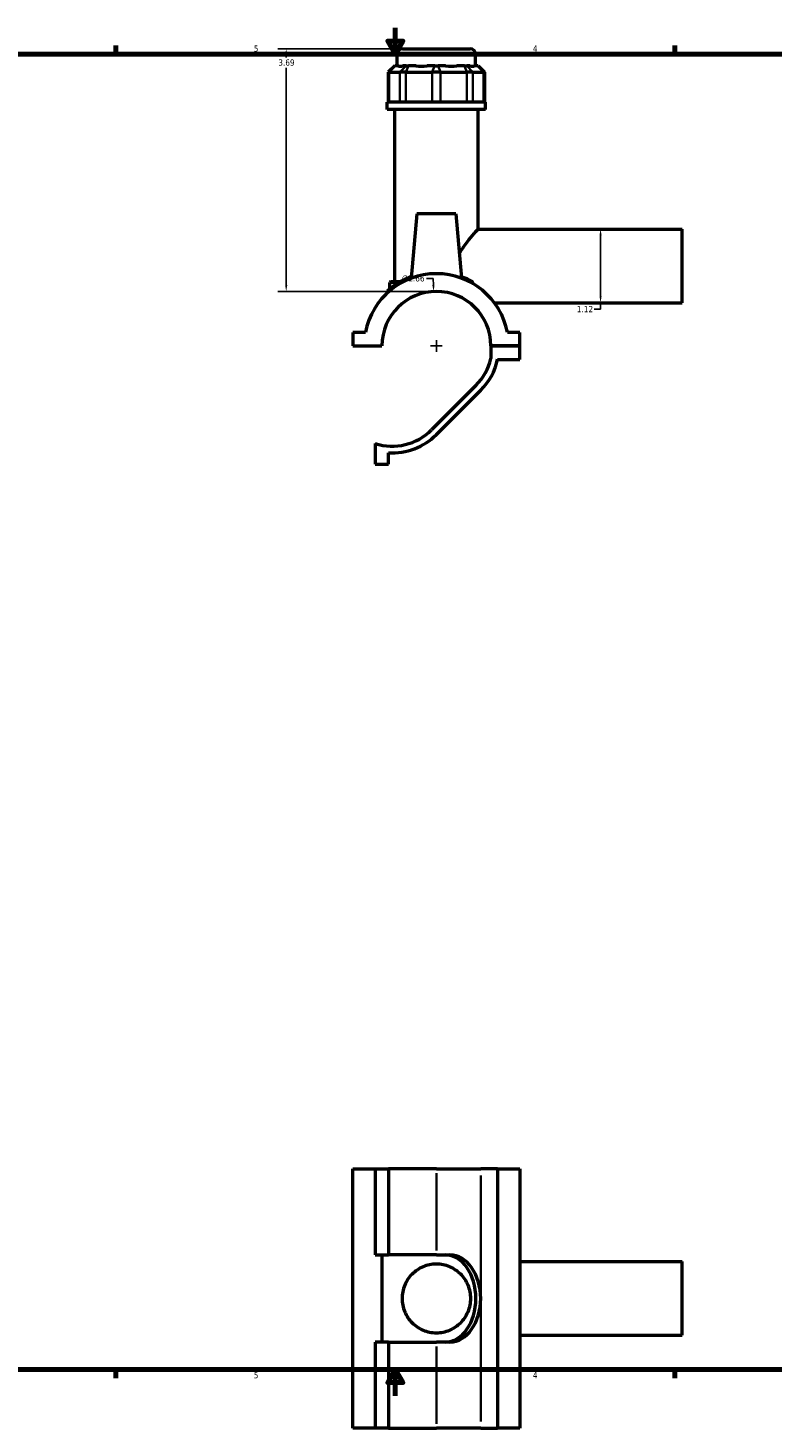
# Model space of a CAD drawing. Header units: inches. Extents: x 0.1 to 45.4, y 0.1 to 44.6.
# Tile 2 of 6: x 11.4 to 22.7, y 0.1 to 21.4. Entities that reach past the tile are written whole.
import ezdxf

# ---------------------------------------------------------------- set-up
doc = ezdxf.new("R2010")
doc.units = ezdxf.units.IN
doc.header["$MEASUREMENT"] = 0
for name, color, linetype, lineweight in [('Border (ANSI)', 7, 'Continuous', 70), ('Dimension (ANSI)', 7, 'Continuous', 25), ('Visible (ANSI)', 7, 'Continuous', 50), ('Visible Narrow (ANSI)', 7, 'Continuous', 35)]:
    doc.layers.add(name, color=color, linetype=linetype, lineweight=lineweight)
doc.styles.add('Note Text (ANSI)', font='tahoma.ttf')
doc.dimstyles.new('Default (ANSI)', dxfattribs={"dimtxt": 0.094488, "dimasz": 0.098425, "dimexe": 0.125, "dimexo": 0.0625, "dimgap": 0.031496, "dimtad": 0, "dimtih": 1, "dimtoh": 1, "dimrnd": 1e-08, "dimzin": 4, "dimdsep": 46, "dimtxsty": 'Note Text (ANSI)', "dimcen": 0.09, "dimdle": 0.393701, "dimclrd": 256, "dimclre": 256, "dimclrt": 5, "dimadec": 0, "dimazin": 1, "dimtfac": 1, "dimtofl": 0, "dimtmove": 0, "dimatfit": 3, "dimfxl": 1, "dimtolj": 1, "dimtzin": 4, "dimlwd": -1, "dimlwe": -1, "dimarcsym": 0})

# ---------------------------------------------------------------- blocks, each defined once
blk = doc.blocks.new('Borders Default Border')
at = {"layer": 'Border (ANSI)'}
for p, q in [((12.75, 21), (12.75, 21.134)), ((21.25, 21), (21.25, 21.134)), ((12.75, 1), (12.75, 0.866)), ((21.25, 1), (21.25, 0.866))]:
    blk.add_line(p, q, dxfattribs=at)
at = {"layer": 'Border (ANSI)', "flags": 128}
for points in [[(17, 21.4), (17, 21), (16.885, 21.2), (17.115, 21.2), (17, 21)], [(0.5, 1), (0.5, 21), (33.5, 21), (33.5, 1), (0.5, 1)], [(17, 0.6), (17, 1), (16.885, 0.8), (17.115, 0.8), (17, 1)]]:
    blk.add_lwpolyline(points, dxfattribs=at)
at = {"layer": 'Border (ANSI)', "color": 5, "true_color": 0x0000ff, "char_height": 0.0945, "attachment_point": 7, "style": 'Note Text (ANSI)'}
for s, insert in [('5', (14.847, 21.038)), ('4', (19.092, 21.04)), ('5', (14.847, 0.864)), ('4', (19.092, 0.866))]:
    blk.add_mtext(s, dxfattribs=dict(at, insert=insert))
blk = doc.blocks.new('*D6')
at = {"layer": 'Defpoints', "color": 0, "transparency": 16777216}
for p in [(17.584, 17.392), (17.665, 15.737)]:
    blk.add_point(p, dxfattribs=at)
at = {"layer": 'Dimension (ANSI)', "transparency": 16777216}
for p, q in [((17.476, 17.589), (17.575, 17.589)), ((17.575, 17.589), (17.58, 17.491)), ((17.625, 16.475), (17.625, 16.655)), ((17.535, 16.565), (17.715, 16.565))]:
    blk.add_line(p, q, dxfattribs=at)
blk.add_solid([(17.596, 17.492), (17.563, 17.49), (17.584, 17.392)], dxfattribs=at)
at = {"layer": 'Dimension (ANSI)', "color": 5, "transparency": 16777216, "insert": (17.1, 17.64), "char_height": 0.0945, "attachment_point": 1, "style": 'Note Text (ANSI)'}
blk.add_mtext('\\A1;∅1.66', dxfattribs=at)
blk = doc.blocks.new('*D7')
at = {"layer": 'Defpoints', "color": 0, "transparency": 16777216}
for p in [(19.876, 18.343), (19.98, 17.223), (20.122, 17.223)]:
    blk.add_point(p, dxfattribs=at)
at = {"layer": 'Dimension (ANSI)', "transparency": 16777216}
for p, q in [((20.122, 18.245), (20.122, 17.322)), ((20.122, 17.125), (20.023, 17.125)), ((20.122, 17.223), (20.122, 17.125))]:
    blk.add_line(p, q, dxfattribs=at)
for points in [[(20.105, 18.245), (20.138, 18.245), (20.122, 18.343)], [(20.105, 17.322), (20.138, 17.322), (20.122, 17.223)]]:
    blk.add_solid(points, dxfattribs=at)
at = {"layer": 'Dimension (ANSI)', "color": 5, "transparency": 16777216, "insert": (19.76, 17.173), "char_height": 0.0945, "attachment_point": 1, "style": 'Note Text (ANSI)'}
blk.add_mtext('\\A1;1.12', dxfattribs=at)
blk = doc.blocks.new('*D8')
at = {"layer": 'Defpoints', "color": 0, "transparency": 16777216}
for p in [(15.341, 21.083), (17.111, 21.083), (17.625, 17.393)]:
    blk.add_point(p, dxfattribs=at)
at = {"layer": 'Dimension (ANSI)', "transparency": 16777216}
for p, q in [((17.049, 21.083), (15.216, 21.083)), ((15.341, 20.985), (15.341, 20.953)), ((15.341, 17.492), (15.341, 20.792)), ((17.562, 17.393), (15.216, 17.393))]:
    blk.add_line(p, q, dxfattribs=at)
for points in [[(15.325, 20.985), (15.358, 20.985), (15.341, 21.083)], [(15.325, 17.492), (15.358, 17.492), (15.341, 17.393)]]:
    blk.add_solid(points, dxfattribs=at)
at = {"layer": 'Dimension (ANSI)', "color": 5, "transparency": 16777216, "insert": (15.221, 20.922), "char_height": 0.0945, "attachment_point": 1, "style": 'Note Text (ANSI)'}
blk.add_mtext('\\A1;3.69', dxfattribs=at)

msp = doc.modelspace()

# ---------------------------------------------------------------- linework, layer by layer
at = {"layer": 'Visible (ANSI)'}
for p, q in [((17.111, 21.083), (18.139, 21.083)), ((17.028, 20.825), (17.028, 21.001)), ((18.222, 20.825), (18.222, 21.001)), ((16.992, 20.825), (16.893, 20.726)), ((16.905, 20.726), (16.893, 20.726)), ((16.893, 20.726), (16.893, 20.272)), ((16.905, 20.726), (17.071, 20.726)), ((16.992, 20.825), (16.997, 20.825)), ((17.045, 20.825), (16.997, 20.825)), ((17.161, 20.726), (17.071, 20.726)), ((17.163, 20.825), (17.115, 20.825)), ((17.161, 20.726), (17.561, 20.726)), ((17.163, 20.825), (17.199, 20.825)), ((17.315, 20.825), (17.199, 20.825)), ((17.6, 20.825), (17.484, 20.825)), ((17.688, 20.726), (17.561, 20.726)), ((17.6, 20.825), (17.65, 20.825)), ((17.766, 20.825), (17.65, 20.825)), ((17.688, 20.726), (18.089, 20.726)), ((18.051, 20.825), (17.935, 20.825)), ((18.051, 20.825), (18.087, 20.825)), ((18.135, 20.825), (18.087, 20.825)), ((18.179, 20.726), (18.089, 20.726)), ((18.179, 20.726), (18.344, 20.726)), ((18.253, 20.825), (18.205, 20.825)), ((18.253, 20.825), (18.258, 20.825)), ((18.258, 20.825), (18.357, 20.726)), ((18.357, 20.726), (18.344, 20.726)), ((18.357, 20.726), (18.357, 20.272)), ((18.371, 20.272), (16.879, 20.272)), ((16.879, 20.161), (16.879, 20.272)), ((18.371, 20.161), (18.371, 20.272)), ((18.371, 20.161), (16.879, 20.161)), ((16.991, 17.546), (16.991, 20.161)), ((18.259, 18.343), (18.259, 20.161)), ((17.33, 18.575), (17.244, 17.595)), ((17.92, 18.575), (17.33, 18.575)), ((17.92, 18.575), (18.006, 17.595)), ((18.259, 18.343), (21.365, 18.343)), ((21.365, 17.223), (21.365, 18.343)), ((16.933, 17.546), (16.916, 17.53)), ((16.916, 17.433), (16.916, 17.53)), ((17.056, 17.53), (16.916, 17.53)), ((16.933, 17.546), (17.085, 17.546)), ((16.879, 17.393), (16.879, 17.372)), ((18.504, 17.223), (21.365, 17.223)), ((16.355, 16.772), (16.355, 16.567)), ((16.546, 16.772), (16.355, 16.772)), ((18.895, 16.772), (18.704, 16.772)), ((18.895, 16.567), (18.895, 16.772)), ((16.355, 16.567), (16.796, 16.567)), ((18.454, 16.567), (18.895, 16.567)), ((18.895, 16.567), (18.454, 16.567)), ((18.454, 16.567), (18.454, 16.373)), ((18.895, 16.361), (18.895, 16.567)), ((18.556, 16.361), (18.895, 16.361)), ((18.226, 15.963), (17.552, 15.289)), ((17.625, 15.217), (18.299, 15.891)), ((16.694, 15.08), (16.694, 14.768)), ((16.899, 14.768), (16.899, 14.939)), ((16.694, 14.768), (16.899, 14.768)), ((16.355, 0.11), (16.355, 4.05)), ((16.355, 4.05), (16.694, 4.05)), ((16.694, 4.05), (16.694, 2.743)), ((16.694, 4.05), (16.899, 4.05)), ((16.899, 4.05), (16.899, 2.743)), ((17.625, 4.05), (16.899, 4.05)), ((17.625, 4.05), (18.299, 4.05)), ((18.556, 4.05), (18.299, 4.05)), ((18.556, 4.05), (18.556, 0.11)), ((18.556, 4.05), (18.895, 4.05)), ((18.895, 4.05), (18.895, 0.11)), ((16.694, 2.743), (16.899, 2.743)), ((16.796, 2.743), (16.796, 1.417)), ((17.625, 2.743), (16.899, 2.743)), ((17.625, 2.743), (17.83, 2.743)), ((18.895, 2.64), (21.365, 2.64)), ((21.365, 1.52), (21.365, 2.64)), ((18.895, 1.52), (21.365, 1.52)), ((16.899, 1.417), (16.694, 1.417)), ((16.694, 1.417), (16.694, 0.11)), ((16.899, 1.417), (17.625, 1.417)), ((16.899, 1.417), (16.899, 0.11)), ((17.83, 1.417), (17.625, 1.417)), ((16.694, 0.11), (16.355, 0.11)), ((16.899, 0.11), (16.694, 0.11)), ((16.899, 0.11), (17.625, 0.11)), ((18.299, 0.11), (17.625, 0.11)), ((18.299, 0.11), (18.556, 0.11)), ((18.895, 0.11), (18.556, 0.11))]:
    msp.add_line(p, q, dxfattribs=at)
for centre, radius, start, end in [((17.111, 21.001), 0.0829, 90, 180), ((18.139, 21.001), 0.0829, 0, 90), ((17.625, 16.565), 1.099, 10.8674, 169.1326), ((17.625, 16.565), 0.829, 0.1361, 179.8639), ((16.896, 17.393), 0.0166, 131.3503, 180), ((17.625, 16.565), 0.851, 315, 346.9633), ((17.625, 16.565), 0.953, 315, 347.6862), ((16.951, 15.891), 0.851, 252.4004, 315), ((16.951, 15.891), 0.953, 266.8726, 315)]:
    msp.add_arc(centre, radius, start, end, dxfattribs=at)
for centre, major_axis, ratio, start_param, end_param in [((17.625, 21.415), (-0.585, -0.585), 0.198912, 0.042463, 0.350237), ((17.625, 21.415), (0.496, 0.496), 0.668179, 3.576754, 3.884528), ((17.625, 21.415), (0.496, -0.496), 0.668179, 5.54025, 5.848024), ((17.625, 21.415), (0.585, -0.585), 0.198912, 5.932949, 6.240723), ((17.758, 2.08), (0, 0.663), 0.707107, 4.712389, 6.283185), ((17.83, 2.08), (0, 0.663), 0.707107, 4.712389, 6.283185), ((17.758, 2.08), (0, -0.663), 0.707107, 0, 1.570796), ((17.83, 2.08), (0, -0.663), 0.707107, 0, 1.570796)]:
    msp.add_ellipse(centre, major_axis=major_axis, ratio=ratio, start_param=start_param, end_param=end_param, dxfattribs=at)
for points, knots in [([(17.973, 17.966), (17.98, 17.978), (17.987, 17.991), (18.014, 18.036), (18.036, 18.068), (18.079, 18.127), (18.1, 18.155), (18.157, 18.226), (18.194, 18.268), (18.232, 18.313), (18.242, 18.324), (18.255, 18.34), (18.259, 18.343), (18.259, 18.343)], [-4.240895, -4.240895, -4.240895, -4.240895, -4.128887, -4.128887, -3.823133, -3.823133, -3.517379, -3.517379, -2.943788, -2.943788, -2.656993, -2.656993, -2.370197, -2.370197, -2.370197, -2.370197]), ([(17.246, 17.619), (17.209, 17.606), (17.173, 17.591), (17.068, 17.54), (17.008, 17.502), (16.941, 17.452), (16.922, 17.437), (16.894, 17.414), (16.886, 17.407), (16.885, 17.406), (16.885, 17.406), (16.885, 17.406)], [9.918454, 9.918454, 9.918454, 9.918454, 10.256562, 10.256562, 11.01676, 11.01676, 11.425852, 11.425852, 11.85769, 11.85769, 11.891236, 11.891236, 11.891236, 11.891236]), ([(18.154, 17.552), (18.142, 17.559), (18.131, 17.565), (18.083, 17.588), (18.045, 17.604), (18.004, 17.619)], [7.4171705, 7.4171705, 7.4171705, 7.4171705, 7.5458123, 7.5458123, 7.9183869, 7.9183869, 7.9183869, 7.9183869]), ([(18.181, 17.525), (18.179, 17.529), (18.177, 17.533), (18.17, 17.54), (18.167, 17.544), (18.16, 17.549), (18.157, 17.551), (18.154, 17.552)], [-0.1075875, -0.1075875, -0.1075875, -0.1075875, -0.067442, -0.067442, -0.0266557, -0.0266557, 0, 0, 0, 0]), ([(17.103, 2.08), (17.103, 2.114), (17.106, 2.149), (17.12, 2.217), (17.13, 2.251), (17.171, 2.347), (17.21, 2.404), (17.301, 2.495), (17.358, 2.535), (17.454, 2.575), (17.488, 2.585), (17.556, 2.599), (17.591, 2.602), (17.659, 2.602), (17.693, 2.599), (17.762, 2.585), (17.795, 2.575), (17.892, 2.535), (17.949, 2.495), (18.04, 2.404), (18.079, 2.347), (18.12, 2.251), (18.13, 2.217), (18.144, 2.149), (18.147, 2.114), (18.147, 2.046), (18.144, 2.011), (18.13, 1.943), (18.12, 1.91), (18.079, 1.814), (18.04, 1.757), (17.949, 1.666), (17.892, 1.626), (17.795, 1.586), (17.762, 1.575), (17.693, 1.562), (17.659, 1.558), (17.591, 1.558), (17.556, 1.562), (17.488, 1.575), (17.454, 1.586), (17.358, 1.626), (17.301, 1.666), (17.21, 1.757), (17.171, 1.814), (17.13, 1.91), (17.12, 1.943), (17.106, 2.011), (17.103, 2.046), (17.103, 2.08)], [0, 0, 0, 0, 0.259789, 0.259789, 0.519579, 0.519579, 1.039158, 1.039158, 1.554462, 1.554462, 1.812115, 1.812115, 2.069767, 2.069767, 2.327419, 2.327419, 2.585072, 2.585072, 3.100377, 3.100377, 3.619955, 3.619955, 3.879745, 3.879745, 4.139534, 4.139534, 4.399324, 4.399324, 4.659113, 4.659113, 5.178692, 5.178692, 5.693997, 5.693997, 5.951649, 5.951649, 6.209301, 6.209301, 6.466954, 6.466954, 6.724606, 6.724606, 7.239911, 7.239911, 7.759489, 7.759489, 8.019279, 8.019279, 8.279068, 8.279068, 8.279068, 8.279068])]:
    msp.add_open_spline(points, degree=3, knots=knots, dxfattribs=at)
msp.add_open_spline([(18.19, 17.507), (18.187, 17.513), (18.184, 17.519), (18.181, 17.525)], degree=3, dxfattribs=at)
at = {"layer": 'Visible Narrow (ANSI)'}
for p, q in [((18.214, 21.001), (17.036, 21.001)), ((16.905, 20.294), (16.905, 20.703)), ((16.993, 20.82), (16.91, 20.731)), ((17.071, 20.703), (17.071, 20.294)), ((17.158, 20.82), (17.076, 20.731)), ((17.161, 20.294), (17.161, 20.703)), ((17.197, 20.82), (17.163, 20.731)), ((17.561, 20.703), (17.561, 20.294)), ((17.598, 20.82), (17.563, 20.731)), ((17.652, 20.82), (17.686, 20.731)), ((17.688, 20.294), (17.688, 20.703)), ((18.053, 20.82), (18.087, 20.731)), ((18.089, 20.703), (18.089, 20.294)), ((18.091, 20.82), (18.174, 20.731)), ((18.179, 20.294), (18.179, 20.703)), ((18.257, 20.82), (18.34, 20.731)), ((18.344, 20.703), (18.344, 20.294)), ((17.625, 3.985), (17.625, 2.809)), ((18.299, 3.952), (18.299, 2.179)), ((18.299, 1.982), (18.299, 0.209)), ((17.625, 1.352), (17.625, 0.176))]:
    msp.add_line(p, q, dxfattribs=at)
for points, knots in [([(16.879, 17.393), (16.879, 17.393), (16.879, 17.393), (16.88, 17.394), (16.888, 17.401), (16.916, 17.424), (16.935, 17.439), (17.004, 17.488), (17.064, 17.526), (17.171, 17.576), (17.206, 17.591), (17.245, 17.604)], [-11.891236, -11.891236, -11.891236, -11.891236, -11.85769, -11.85769, -11.425852, -11.425852, -11.01676, -11.01676, -10.256562, -10.256562, -9.913792, -9.913792, -9.913792, -9.913792]), ([(18.005, 17.604), (18.047, 17.589), (18.086, 17.573), (18.143, 17.546), (18.163, 17.536), (18.181, 17.525)], [-7.9230486, -7.9230486, -7.9230486, -7.9230486, -7.5458123, -7.5458123, -7.3283945, -7.3283945, -7.3283945, -7.3283945])]:
    msp.add_open_spline(points, degree=3, knots=knots, dxfattribs=at)

# ---------------------------------------------------------------- block references
msp.add_blockref('Borders Default Border', (0, 0))

# ---------------------------------------------------------------- dimensions: what is measured, and where the dimension line sits
at = {"layer": 'Dimension (ANSI)'}
for base, p1, p2, angle, override, picture, middle in [((15.341, 21.083), (17.625, 17.393), (17.111, 21.083), 90, {"dimgap": 0.031496, "dimdec": 2, "dimtol": 0, "dimlim": 0, "dimtp": 0, "dimtm": 0, "dimtdec": 2, "dimatfit": 1}, '*D8', (15.341, 20.873)), ((20.122, 17.223), (19.876, 18.343), (19.98, 17.223), 270, {"dimgap": 0.031496, "dimdec": 2, "dimse1": 1, "dimse2": 1, "dimtol": 0, "dimlim": 0, "dimtp": 0, "dimtm": 0, "dimtdec": 2, "dimatfit": 2}, '*D7', (19.876, 17.125))]:
    dim = msp.add_linear_dim(base=base, p1=p1, p2=p2, angle=angle, dimstyle='Default (ANSI)', override=override, dxfattribs=at)
    dim.commit()
    dim.dimension.update_dxf_attribs({"geometry": picture, "text_midpoint": middle, "dimtype": 160})
dim = msp.add_diameter_dim_2p(p1=(17.665, 15.737), p2=(17.584, 17.392), dimstyle='Default (ANSI)', override={"dimgap": 0.031496, "dimdec": 2, "dimlfac": 1, "dimtol": 0, "dimlim": 0, "dimtp": 0, "dimtm": 0, "dimtdec": 2}, dxfattribs=at)
dim.commit()
dim.dimension.update_dxf_attribs({"geometry": '*D6', "text_midpoint": (17.272, 17.589)})

doc.saveas('drawing.dxf')
